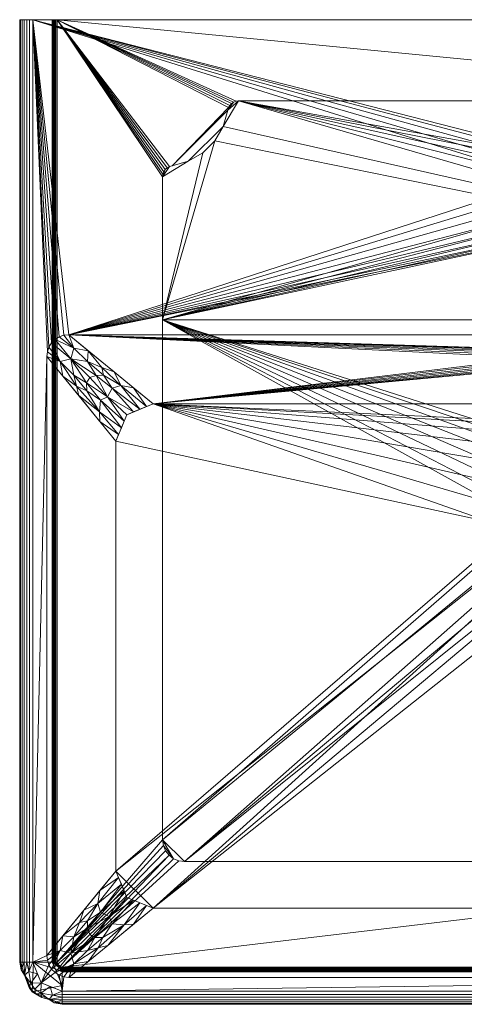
# Model space of a CAD drawing. Header units: millimetres. Extents: x -249 to 249, y -449 to 0.
# Tile 1 of 14: x -249 to -47, y -449 to 0. Entities that reach past the tile are written whole.
import ezdxf

# ---------------------------------------------------------------- set-up
doc = ezdxf.new("R2010")
doc.units = ezdxf.units.MM
doc.layers.add('M-520-M_DRAINAGE_FW', color=2, linetype='Continuous', lineweight=30)

# ---------------------------------------------------------------- blocks, each defined once
blk = doc.blocks.new('CCASF613-1010410F0 - Concept Square 450mm Thin Vessel with Deck -3542-3D View 1')
at = {"layer": 'M-520-M_DRAINAGE_FW', "lineweight": 9}
mesh = blk.add_polyface(dxfattribs=at)
corners = [(-249.35, 0, 143.4), (-234.49, 0, 1.93), (-234.49, -430, 1.93), (-249.35, -430, 143.4)]
mesh.append_faces([[corners[k] for k in face] for face in [(0, 1, 2, 3)]])
mesh = blk.add_polyface(dxfattribs=at)
corners = [(-243.41, 0, 150), (-244.83, 0, 149.83), (-246.16, 0, 149.33), (-247.34, 0, 148.52), (-248.3, 0, 147.46), (-248.97, 0, 146.21), (-249.33, 0, 144.82), (-249.35, 0, 143.4), (-249.35, -430, 143.4), (-249.33, -430, 144.82), (-248.97, -430, 146.21), (-248.3, -430, 147.46), (-247.34, -430, 148.52), (-246.16, -430, 149.33), (-244.83, -430, 149.83), (-243.41, -430, 150)]
mesh.append_faces([[corners[k] for k in face] for face in [(8, 9, 6, 7)]], dxfattribs={"vtx1": -1})
mesh.append_faces([[corners[k] for k in face] for face in [(9, 10, 5, 6), (10, 11, 4, 5), (3, 4, 11, 12), (12, 13, 2, 3), (13, 14, 1, 2)]], dxfattribs={"vtx1": -1, "vtx3": -1})
mesh.append_faces([[corners[k] for k in face] for face in [(14, 15, 0, 1)]], dxfattribs={"vtx3": -1})
mesh = blk.add_polyface(dxfattribs=at)
corners = [(-234.49, 0, 1.93), (-249.35, 0, 143.4), (-249.33, 0, 144.82), (-248.97, 0, 146.21), (-248.3, 0, 147.46), (-247.34, 0, 148.52), (-246.16, 0, 149.33), (-244.83, 0, 149.83), (-243.41, 0, 150), (243.41, 0, 150), (244.83, 0, 149.83), (246.16, 0, 149.33), (247.34, 0, 148.52), (248.3, 0, 147.46), (248.97, 0, 146.21), (249.33, 0, 144.82), (249.35, 0, 143.4), (234.49, 0, 1.93), (234.37, 0, 1.42), (234.13, 0, 0.95), (233.78, 0, 0.55), (233.36, 0, 0.25), (232.87, 0, 0.06), (232.34, 0), (-232.34, 0), (-232.87, 0, 0.06), (-233.36, 0, 0.25), (-233.78, 0, 0.55), (-234.13, 0, 0.95), (-234.37, 0, 1.42)]
mesh.append_faces([[corners[k] for k in face] for face in [(16, 13, 14, 15)]], dxfattribs={"vtx0": -1})
mesh.append_faces([[corners[k] for k in face] for face in [(19, 22, 18), (5, 1, 3, 4), (8, 1, 6, 7), (9, 24, 8)]], dxfattribs={"vtx0": -1, "vtx1": -1})
mesh.append_faces([[corners[k] for k in face] for face in [(13, 16, 10, 12)]], dxfattribs={"vtx0": -1, "vtx1": -1, "vtx2": -1})
mesh.append_faces([[corners[k] for k in face] for face in [(8, 24, 0, 1)]], dxfattribs={"vtx0": -1, "vtx1": -1, "vtx3": -1})
mesh.append_faces([[corners[k] for k in face] for face in [(24, 27, 28), (1, 5, 6)]], dxfattribs={"vtx0": -1, "vtx2": -1})
mesh.append_faces([[corners[k] for k in face] for face in [(21, 22, 19, 20), (11, 12, 10), (2, 3, 1)]], dxfattribs={"vtx1": -1})
mesh.append_faces([[corners[k] for k in face] for face in [(29, 0, 24, 28)]], dxfattribs={"vtx1": -1, "vtx2": -1})
mesh.append_faces([[corners[k] for k in face] for face in [(23, 24, 9, 17)]], dxfattribs={"vtx1": -1, "vtx2": -1, "vtx3": -1})
mesh.append_faces([[corners[k] for k in face] for face in [(22, 23, 17, 18), (9, 10, 16, 17)]], dxfattribs={"vtx1": -1, "vtx3": -1})
mesh.append_faces([[corners[k] for k in face] for face in [(24, 25, 26, 27)]], dxfattribs={"vtx3": -1})
mesh = blk.add_polyface(dxfattribs=at)
corners = [(-243.41, 0, 150), (-243.41, -430, 150), (-239.5, -439.45, 150), (-230.05, -443.36, 150), (230.05, -443.36, 150), (239.5, -439.45, 150), (243.41, -430, 150), (243.41, 0, 150), (-237.01, -153.75, 150), (-236.76, -151.52, 150), (-236.02, -149.41, 150), (-234.83, -147.51, 150), (-233.24, -145.93, 150), (-231.35, -144.74, 150), (-229.24, -144, 150), (-227.01, -143.75, 150), (226.99, -143.75, 150), (229.22, -144, 150), (231.33, -144.74, 150), (233.22, -145.93, 150), (234.81, -147.51, 150), (236, -149.41, 150), (236.74, -151.52, 150), (236.99, -153.75, 150), (236.99, -427, 150), (236.74, -429.23, 150), (236, -431.34, 150), (234.81, -433.23, 150), (233.23, -434.82, 150), (231.33, -436.01, 150), (229.22, -436.75, 150), (226.99, -437, 150), (-227.01, -437, 150), (-229.24, -436.75, 150), (-231.35, -436.01, 150), (-233.24, -434.82, 150), (-234.83, -433.24, 150), (-236.02, -431.34, 150), (-236.76, -429.23, 150), (-237.01, -427, 150), (0, -62.5, 150), (4.53, -63.1, 150), (8.75, -64.84, 150), (12.37, -67.63, 150), (15.16, -71.25, 150), (16.9, -75.47, 150), (17.5, -80, 150), (16.9, -84.53, 150), (15.16, -88.75, 150), (12.37, -92.37, 150), (8.75, -95.16, 150), (4.53, -96.9, 150), (0, -97.5, 150), (-4.53, -96.9, 150), (-8.75, -95.16, 150), (-12.37, -92.37, 150), (-15.16, -88.75, 150), (-16.9, -84.53, 150), (-17.5, -80, 150), (-16.9, -75.47, 150), (-15.16, -71.25, 150), (-12.37, -67.63, 150), (-8.75, -64.84, 150), (-4.53, -63.1, 150)]
mesh.append_faces([[corners[k] for k in face] for face in [(43, 7, 42), (23, 7, 22), (20, 7, 19), (28, 5, 27), (21, 7, 20), (63, 0, 62), (59, 15, 58), (57, 15, 56), (12, 0, 11), (34, 3, 33), (37, 2, 36), (11, 0, 10)]], dxfattribs={"vtx0": -1, "vtx1": -1})
mesh.append_faces([[corners[k] for k in face] for face in [(7, 43, 44), (16, 47, 48), (7, 18, 19), (16, 51, 52, 15), (26, 5, 6, 25), (6, 24, 25), (5, 26, 27), (5, 28, 29, 4), (4, 29, 30), (4, 30, 31, 3), (0, 14, 15), (0, 12, 13)]], dxfattribs={"vtx0": -1, "vtx2": -1})
mesh.append_faces([[corners[k] for k in face] for face in [(44, 45, 7), (17, 18, 7), (16, 17, 7), (46, 47, 16), (41, 42, 7), (49, 50, 16), (50, 51, 16), (48, 49, 16), (21, 22, 7), (63, 40, 0), (61, 62, 0), (53, 54, 15), (55, 56, 15), (54, 55, 15), (60, 61, 0), (57, 58, 15), (13, 14, 0), (32, 33, 3, 31), (35, 36, 2), (9, 10, 0), (39, 8, 1), (38, 39, 1), (52, 53, 15)]], dxfattribs={"vtx1": -1, "vtx2": -1})
mesh.append_faces([[corners[k] for k in face] for face in [(45, 46, 16, 7), (59, 60, 0, 15)]], dxfattribs={"vtx1": -1, "vtx2": -1, "vtx3": -1})
mesh.append_faces([[corners[k] for k in face] for face in [(40, 41, 7, 0), (23, 24, 6, 7), (34, 35, 2, 3), (8, 9, 0, 1), (37, 38, 1, 2)]], dxfattribs={"vtx1": -1, "vtx3": -1})
mesh = blk.add_polyface(dxfattribs=at)
corners = [(-234.49, 0, 1.93), (-234.37, 0, 1.42), (-234.13, 0, 0.95), (-233.78, 0, 0.55), (-233.36, 0, 0.25), (-232.87, 0, 0.06), (-232.34, 0), (-232.34, -430), (-232.87, -430, 0.06), (-233.36, -430, 0.25), (-233.78, -430, 0.55), (-234.13, -430, 0.95), (-234.37, -430, 1.42), (-234.49, -430, 1.93)]
mesh.append_faces([[corners[k] for k in face] for face in [(7, 8, 5, 6)]], dxfattribs={"vtx1": -1})
mesh.append_faces([[corners[k] for k in face] for face in [(8, 9, 4, 5), (3, 4, 9, 10), (11, 12, 1, 2), (2, 3, 10, 11)]], dxfattribs={"vtx1": -1, "vtx3": -1})
mesh.append_faces([[corners[k] for k in face] for face in [(12, 13, 0, 1)]], dxfattribs={"vtx3": -1})
mesh = blk.add_polyface(dxfattribs=at)
corners = [(232.34, 0), (232.34, -430), (231.67, -431.62), (230.05, -432.3), (-230.05, -432.3), (-231.67, -431.62), (-232.34, -430), (-232.34, 0), (-149.56, -37), (-150.74, -37.14), (-151.85, -37.56), (-152.83, -38.22), (-153.63, -39.1), (-154.2, -40.14), (-154.51, -41.29), (-156.57, -48.69), (-160.44, -55.32), (-165.88, -60.76), (-172.51, -64.63), (-179.91, -66.69), (-181.06, -67), (-182.1, -67.57), (-182.98, -68.37), (-183.64, -69.35), (-184.06, -70.46), (-184.2, -71.64), (-184.2, -374.2), (-183.86, -376.79), (-182.86, -379.2), (-181.27, -381.27), (-179.2, -382.86), (-176.79, -383.86), (-174.2, -384.2), (174.2, -384.2), (176.79, -383.86), (179.2, -382.86), (181.27, -381.27), (182.86, -379.2), (183.86, -376.79), (184.2, -374.2), (184.2, -71.64), (184.06, -70.46), (183.64, -69.35), (182.98, -68.37), (182.1, -67.57), (181.06, -67), (179.91, -66.69), (172.51, -64.63), (165.88, -60.76), (160.44, -55.32), (156.57, -48.69), (154.51, -41.29), (154.2, -40.14), (153.63, -39.1), (152.83, -38.22), (151.85, -37.56), (150.74, -37.14), (149.56, -37)]
mesh.append_faces([[corners[k] for k in face] for face in [(13, 7, 12), (28, 6, 27), (25, 7, 24), (22, 7, 21), (24, 7, 23), (55, 0, 54), (43, 0, 42)]], dxfattribs={"vtx0": -1, "vtx1": -1})
mesh.append_faces([[corners[k] for k in face] for face in [(7, 20, 21), (6, 26, 27), (0, 56, 57, 7), (46, 51, 52, 45), (47, 50, 51, 46), (0, 44, 45), (1, 37, 38)]], dxfattribs={"vtx0": -1, "vtx2": -1})
mesh.append_faces([[corners[k] for k in face] for face in [(13, 19, 20, 7)]], dxfattribs={"vtx0": -1, "vtx2": -1, "vtx3": -1})
mesh.append_faces([[corners[k] for k in face] for face in [(4, 31, 32, 33)]], dxfattribs={"vtx0": -1, "vtx3": -1})
mesh.append_faces([[corners[k] for k in face] for face in [(9, 10, 7), (8, 9, 7, 57), (13, 14, 19), (11, 12, 7), (10, 11, 7), (22, 23, 7), (29, 30, 4), (30, 31, 4), (28, 29, 6), (55, 56, 0), (53, 54, 0), (43, 44, 0), (35, 36, 3), (34, 35, 3), (41, 42, 0), (39, 40, 1), (38, 39, 1)]], dxfattribs={"vtx1": -1, "vtx2": -1})
mesh.append_faces([[corners[k] for k in face] for face in [(52, 53, 0, 45), (36, 37, 1, 3)]], dxfattribs={"vtx1": -1, "vtx2": -1, "vtx3": -1})
mesh.append_faces([[corners[k] for k in face] for face in [(18, 19, 14, 15), (25, 26, 6, 7), (33, 34, 3, 4), (40, 41, 0, 1)]], dxfattribs={"vtx1": -1, "vtx3": -1})
mesh.append_faces([[corners[k] for k in face] for face in [(48, 49, 50, 47), (1, 2, 3)]], dxfattribs={"vtx2": -1})
mesh.append_faces([[corners[k] for k in face] for face in [(4, 5, 6, 29)]], dxfattribs={"vtx2": -1, "vtx3": -1})
mesh.append_faces([[corners[k] for k in face] for face in [(15, 16, 17, 18)]], dxfattribs={"vtx3": -1})
mesh = blk.add_polyface(dxfattribs=at)
corners = [(-149.56, -37, 140.83), (149.56, -37, 140.83), (150.74, -37.14, 140.83), (151.85, -37.56, 140.83), (152.83, -38.22, 140.83), (153.63, -39.1, 140.83), (154.2, -40.14, 140.83), (154.51, -41.29, 140.83), (156.57, -48.69, 140.83), (160.44, -55.32, 140.83), (165.88, -60.76, 140.83), (172.51, -64.63, 140.83), (179.91, -66.69, 140.83), (181.06, -67, 140.83), (182.1, -67.57, 140.83), (182.98, -68.37, 140.83), (183.64, -69.35, 140.83), (184.06, -70.46, 140.83), (184.2, -71.64, 140.83), (184.2, -137, 140.83), (-184.2, -137, 140.83), (-184.2, -71.64, 140.83), (-184.06, -70.46, 140.83), (-183.64, -69.35, 140.83), (-182.98, -68.37, 140.83), (-182.1, -67.57, 140.83), (-181.06, -67, 140.83), (-179.91, -66.69, 140.83), (-172.51, -64.63, 140.83), (-165.88, -60.76, 140.83), (-160.44, -55.32, 140.83), (-156.57, -48.69, 140.83), (-154.51, -41.29, 140.83), (-154.2, -40.14, 140.83), (-153.63, -39.1, 140.83), (-152.83, -38.22, 140.83), (-151.85, -37.56, 140.83), (-150.74, -37.14, 140.83), (0, -97.5, 140.83), (4.53, -96.9, 140.83), (8.75, -95.16, 140.83), (12.37, -92.37, 140.83), (15.16, -88.75, 140.83), (16.9, -84.53, 140.83), (17.5, -80, 140.83), (16.9, -75.47, 140.83), (15.16, -71.25, 140.83), (12.37, -67.63, 140.83), (8.75, -64.84, 140.83), (4.53, -63.1, 140.83), (0, -62.5, 140.83), (-4.53, -63.1, 140.83), (-8.75, -64.84, 140.83), (-12.37, -67.63, 140.83), (-15.16, -71.25, 140.83), (-16.9, -75.47, 140.83), (-17.5, -80, 140.83), (-16.9, -84.53, 140.83), (-15.16, -88.75, 140.83), (-12.37, -92.37, 140.83), (-8.75, -95.16, 140.83), (-4.53, -96.9, 140.83)]
mesh.append_faces([[corners[k] for k in face] for face in [(41, 19, 40), (47, 1, 46), (59, 20, 58), (54, 0, 53), (12, 18, 11), (9, 44, 8), (50, 1, 49), (32, 0, 31)]], dxfattribs={"vtx0": -1, "vtx1": -1})
mesh.append_faces([[corners[k] for k in face] for face in [(19, 39, 40), (19, 41, 42), (11, 18, 19, 10), (20, 61, 38), (20, 59, 60), (20, 60, 61), (0, 54, 55), (19, 9, 10), (0, 51, 52), (20, 29, 30)]], dxfattribs={"vtx0": -1, "vtx2": -1})
mesh.append_faces([[corners[k] for k in face] for face in [(0, 55, 56, 31)]], dxfattribs={"vtx0": -1, "vtx2": -1, "vtx3": -1})
mesh.append_faces([[corners[k] for k in face] for face in [(21, 26, 27, 28), (32, 36, 37, 0)]], dxfattribs={"vtx0": -1, "vtx3": -1})
mesh.append_faces([[corners[k] for k in face] for face in [(42, 43, 19), (14, 15, 18, 13), (45, 46, 1), (25, 26, 21, 24), (48, 49, 1), (7, 8, 1), (2, 3, 7, 1), (3, 4, 7), (47, 48, 1), (52, 53, 0), (35, 36, 32), (12, 13, 18)]], dxfattribs={"vtx1": -1, "vtx2": -1})
mesh.append_faces([[corners[k] for k in face] for face in [(43, 44, 9, 19), (44, 45, 1, 8), (57, 58, 20, 30)]], dxfattribs={"vtx1": -1, "vtx2": -1, "vtx3": -1})
mesh.append_faces([[corners[k] for k in face] for face in [(38, 39, 19, 20), (20, 21, 28, 29), (56, 57, 30, 31), (50, 51, 0, 1)]], dxfattribs={"vtx1": -1, "vtx3": -1})
mesh.append_faces([[corners[k] for k in face] for face in [(16, 17, 18, 15), (5, 6, 7, 4)]], dxfattribs={"vtx2": -1})
mesh.append_faces([[corners[k] for k in face] for face in [(21, 22, 23, 24), (32, 33, 34, 35)]], dxfattribs={"vtx3": -1})
mesh = blk.add_polyface(dxfattribs=at)
corners = [(-149.56, -37, 140.83), (-150.74, -37.14, 140.83), (-151.85, -37.56, 140.83), (-152.83, -38.22, 140.83), (-153.63, -39.1, 140.83), (-154.2, -40.14, 140.83), (-154.51, -41.29, 140.83), (-154.51, -41.29), (-154.2, -40.14), (-153.63, -39.1), (-152.83, -38.22), (-151.85, -37.56), (-150.74, -37.14), (-149.56, -37)]
mesh.append_faces([[corners[k] for k in face] for face in [(7, 8, 5, 6)]], dxfattribs={"vtx1": -1})
mesh.append_faces([[corners[k] for k in face] for face in [(11, 12, 1, 2), (10, 11, 2, 3), (8, 9, 4, 5), (3, 4, 9, 10)]], dxfattribs={"vtx1": -1, "vtx3": -1})
mesh.append_faces([[corners[k] for k in face] for face in [(12, 13, 0, 1)]], dxfattribs={"vtx3": -1})
mesh = blk.add_polyface(dxfattribs=at)
corners = [(149.56, -37, 140.83), (-149.56, -37, 140.83), (-149.56, -37), (149.56, -37)]
mesh.append_faces([[corners[k] for k in face] for face in [(3, 0, 1, 2)]])
mesh = blk.add_polyface(dxfattribs=at)
corners = [(-154.51, -41.29, 140.83), (-156.57, -48.69, 140.83), (-160.44, -55.32, 140.83), (-165.88, -60.76, 140.83), (-172.51, -64.63, 140.83), (-179.91, -66.69, 140.83), (-179.91, -66.69), (-172.51, -64.63), (-165.88, -60.76), (-160.44, -55.32), (-156.57, -48.69), (-154.51, -41.29)]
mesh.append_faces([[corners[k] for k in face] for face in [(1, 2, 9, 10), (8, 9, 2, 3), (3, 4, 7, 8)]], dxfattribs={"vtx1": -1, "vtx3": -1})
mesh.append_faces([[corners[k] for k in face] for face in [(11, 0, 1, 10)]], dxfattribs={"vtx2": -1})
mesh.append_faces([[corners[k] for k in face] for face in [(4, 5, 6, 7)]], dxfattribs={"vtx3": -1})
mesh = blk.add_polyface(dxfattribs=at)
corners = [(-179.91, -66.69, 140.83), (-181.06, -67, 140.83), (-182.1, -67.57, 140.83), (-182.98, -68.37, 140.83), (-183.64, -69.35, 140.83), (-184.06, -70.46, 140.83), (-184.2, -71.64, 140.83), (-184.2, -71.64), (-184.06, -70.46), (-183.64, -69.35), (-182.98, -68.37), (-182.1, -67.57), (-181.06, -67), (-179.91, -66.69)]
mesh.append_faces([[corners[k] for k in face] for face in [(7, 8, 5, 6)]], dxfattribs={"vtx1": -1})
mesh.append_faces([[corners[k] for k in face] for face in [(11, 12, 1, 2), (10, 11, 2, 3), (8, 9, 4, 5), (3, 4, 9, 10)]], dxfattribs={"vtx1": -1, "vtx3": -1})
mesh.append_faces([[corners[k] for k in face] for face in [(12, 13, 0, 1)]], dxfattribs={"vtx3": -1})
mesh = blk.add_polyface(dxfattribs=at)
corners = [(-184.2, -71.64, 140.83), (-184.2, -137, 140.83), (-184.2, -137, 5), (-184.2, -374.2, 5), (-184.2, -374.2), (-184.2, -71.64)]
mesh.append_faces([[corners[k] for k in face] for face in [(0, 1, 2, 5)]], dxfattribs={"vtx2": -1})
mesh.append_faces([[corners[k] for k in face] for face in [(2, 3, 4, 5)]], dxfattribs={"vtx3": -1})
mesh = blk.add_polyface(dxfattribs=at)
corners = [(-184.2, -137, 140.83), (184.2, -137, 140.83), (184.2, -137, 5), (-184.2, -137, 5)]
mesh.append_faces([[corners[k] for k in face] for face in [(3, 0, 1, 2)]])
mesh = blk.add_polyface(dxfattribs=at)
corners = [(-184.2, -374.2, 5), (-184.2, -137, 5), (184.2, -137, 5), (184.2, -374.2, 5), (183.86, -376.79, 5), (182.86, -379.2, 5), (181.27, -381.27, 5), (179.2, -382.86, 5), (176.79, -383.86, 5), (174.2, -384.2, 5), (-174.2, -384.2, 5), (-176.79, -383.86, 5), (-179.2, -382.86, 5), (-181.27, -381.27, 5), (-182.86, -379.2, 5), (-183.86, -376.79, 5), (24.18, -220, 5), (23.36, -213.74, 5), (20.94, -207.91, 5), (17.1, -202.9, 5), (12.09, -199.06, 5), (6.26, -196.64, 5), (0, -195.82, 5), (-6.26, -196.64, 5), (-12.09, -199.06, 5), (-17.1, -202.9, 5), (-20.94, -207.91, 5), (-23.36, -213.74, 5), (-24.18, -220, 5), (-23.36, -226.26, 5), (-20.94, -232.09, 5), (-17.1, -237.1, 5), (-12.09, -240.94, 5), (-6.26, -243.36, 5), (0, -244.18, 5), (6.26, -243.36, 5), (12.09, -240.94, 5), (17.1, -237.1, 5), (20.94, -232.09, 5), (23.36, -226.26, 5)]
mesh.append_faces([[corners[k] for k in face] for face in [(36, 9, 35), (33, 10, 32), (34, 10, 33), (39, 3, 38), (18, 2, 17), (20, 2, 19), (27, 1, 26), (31, 0, 30)]], dxfattribs={"vtx0": -1, "vtx1": -1})
mesh.append_faces([[corners[k] for k in face] for face in [(37, 3, 9, 36)]], dxfattribs={"vtx0": -1, "vtx1": -1, "vtx2": -1})
mesh.append_faces([[corners[k] for k in face] for face in [(10, 0, 31, 32)]], dxfattribs={"vtx0": -1, "vtx1": -1, "vtx3": -1})
mesh.append_faces([[corners[k] for k in face] for face in [(2, 16, 17), (2, 20, 21), (2, 21, 22, 1), (1, 27, 28), (1, 28, 29), (1, 23, 24), (1, 25, 26), (1, 22, 23)]], dxfattribs={"vtx0": -1, "vtx2": -1})
mesh.append_faces([[corners[k] for k in face] for face in [(3, 7, 8, 9)]], dxfattribs={"vtx0": -1, "vtx3": -1})
mesh.append_faces([[corners[k] for k in face] for face in [(6, 7, 4, 5)]], dxfattribs={"vtx1": -1})
mesh.append_faces([[corners[k] for k in face] for face in [(37, 38, 3), (3, 4, 7), (11, 12, 0, 10), (15, 0, 12), (18, 19, 2), (24, 25, 1)]], dxfattribs={"vtx1": -1, "vtx2": -1})
mesh.append_faces([[corners[k] for k in face] for face in [(34, 35, 9, 10), (39, 16, 2, 3), (29, 30, 0, 1)]], dxfattribs={"vtx1": -1, "vtx3": -1})
mesh.append_faces([[corners[k] for k in face] for face in [(13, 14, 15, 12)]], dxfattribs={"vtx2": -1})
mesh = blk.add_polyface(dxfattribs=at)
corners = [(-205.51, -192.28, 15.5), (-200.53, -180.26, 15.5), (-188.51, -175.28, 15.5), (-227.01, -143.75, 150), (-229.24, -144, 150), (-231.35, -144.74, 150), (-233.24, -145.93, 150), (-234.83, -147.51, 150), (-236.02, -149.41, 150), (-236.76, -151.52, 150), (-237.01, -153.75, 150), (-222.44, -171.56, 87.81), (-203.02, -186.26, 15.5), (-194.52, -177.77, 15.5), (-206.31, -160.7, 77.69), (-217.42, -163.35, 83.22), (-218.11, -151.04, 118.9), (-224.72, -162.26, 102.29), (-218.51, -156.05, 102.3), (-225.99, -154.78, 117.57), (-229.73, -162.66, 118.9), (-224.75, -149.84, 127.48), (-230.92, -156.02, 127.48), (-212.6, -173.56, 54.49), (-207.21, -168.18, 54.48), (-223.51, -167.17, 93.61), (-212.79, -183.37, 46.6), (-204.26, -189.27, 15.5), (-212.99, -179, 49.29), (-218.78, -169.34, 76.82), (-218.86, -165.7, 82.14), (-203.33, -166.97, 53.26), (-191.52, -176.52, 15.5), (-197.41, -167.99, 46.6), (-211.94, -158.73, 87.42), (-209.32, -172.15, 49.36), (-201.77, -183.26, 15.5), (-214.55, -162.34, 80.28), (-211.21, -162.27, 75.75), (-197.53, -179.01, 15.5)]
mesh.append_faces([[corners[k] for k in face] for face in [(5, 21, 4), (7, 19, 6), (10, 22, 9), (26, 28, 11), (14, 31, 33), (1, 35, 36)]], dxfattribs={"vtx0": -1, "vtx1": -1})
mesh.append_faces([[corners[k] for k in face] for face in [(19, 7, 22), (21, 18, 16), (22, 17, 19), (6, 19, 21), (25, 22, 20), (37, 18, 19), (13, 31, 24), (35, 39, 24), (34, 18, 38), (29, 23, 30), (23, 36, 35), (30, 15, 19), (18, 21, 19), (25, 17, 22), (35, 30, 23), (14, 34, 31), (25, 29, 17), (26, 27, 28), (12, 23, 28), (28, 25, 11), (29, 25, 28), (17, 29, 30), (23, 29, 28), (17, 30, 19), (35, 15, 30), (38, 37, 24), (32, 33, 31), (24, 31, 38), (18, 34, 16), (37, 15, 35), (24, 37, 35), (15, 37, 19), (37, 38, 18), (34, 38, 31)]], dxfattribs={"vtx0": -1, "vtx1": -1, "vtx2": -1})
mesh.append_faces([[corners[k] for k in face] for face in [(28, 27, 12), (21, 16, 3), (21, 5, 6), (35, 1, 39), (23, 12, 36)]], dxfattribs={"vtx0": -1, "vtx2": -1})
mesh.append_faces([[corners[k] for k in face] for face in [(8, 9, 22), (10, 20, 22), (14, 16, 34), (20, 11, 25), (13, 32, 31), (3, 4, 21), (7, 8, 22), (39, 13, 24)]], dxfattribs={"vtx1": -1, "vtx2": -1})
mesh.append_faces([[corners[k] for k in face] for face in [(26, 0, 27), (32, 2, 33)]], dxfattribs={"vtx2": -1})
mesh = blk.add_polyface(dxfattribs=at)
corners = [(-188.51, -175.28, 15.5), (188.49, -175.28, 15.5), (226.99, -143.75, 150), (-227.01, -143.75, 150), (0, -157.66, 90.66), (-3.88, -157.54, 91.15), (-7.5, -157.2, 92.61), (-10.61, -156.66, 94.93), (-12.99, -155.95, 97.96), (-14.49, -155.12, 101.48), (-15, -154.24, 105.26), (-14.49, -153.35, 109.04), (-12.99, -152.53, 112.56), (-10.61, -151.82, 115.59), (-7.5, -151.27, 117.91), (-3.88, -150.93, 119.37), (0, -150.81, 119.86), (3.88, -150.93, 119.37), (7.5, -151.27, 117.91), (10.61, -151.82, 115.59), (12.99, -152.53, 112.56), (14.49, -153.35, 109.04), (15, -154.24, 105.26), (14.49, -155.12, 101.48), (12.99, -155.95, 97.96), (10.61, -156.66, 94.93), (7.5, -157.2, 92.61), (3.88, -157.54, 91.15)]
mesh.append_faces([[corners[k] for k in face] for face in [(12, 3, 11), (0, 10, 3), (10, 0, 9), (1, 4, 0), (20, 2, 19), (25, 1, 24), (4, 1, 27)]], dxfattribs={"vtx0": -1, "vtx1": -1})
mesh.append_faces([[corners[k] for k in face] for face in [(3, 14, 15), (3, 12, 13), (3, 13, 14), (0, 6, 7), (0, 4, 5), (0, 5, 6), (2, 16, 17), (2, 17, 18), (2, 20, 21), (1, 25, 26), (1, 26, 27), (1, 22, 23)]], dxfattribs={"vtx0": -1, "vtx2": -1})
mesh.append_faces([[corners[k] for k in face] for face in [(10, 11, 3), (15, 16, 3), (8, 9, 0), (7, 8, 0), (18, 19, 2), (21, 22, 2), (2, 3, 16), (23, 24, 1), (1, 2, 22)]], dxfattribs={"vtx1": -1, "vtx2": -1})
mesh = blk.add_polyface(dxfattribs=at)
corners = [(-205.51, -388.5, 15.5), (-205.51, -192.28, 15.5), (-237.01, -153.75, 150), (-237.01, -427, 150)]
mesh.append_faces([[corners[k] for k in face] for face in [(3, 0, 1, 2)]])
mesh = blk.add_polyface(dxfattribs=at)
corners = [(-188.51, -175.28, 15.5), (-200.53, -180.26, 15.5), (-205.51, -192.28, 15.5), (-205.51, -388.5, 15.5), (-200.53, -400.52, 15.5), (-188.51, -405.5, 15.5), (188.49, -405.5, 15.5), (200.51, -400.52, 15.5), (205.49, -388.5, 15.5), (205.49, -192.28, 15.5), (200.51, -180.26, 15.5), (188.49, -175.28, 15.5), (-36.04, -220, 15.5), (-34.81, -210.67, 15.5), (-31.21, -201.98, 15.5), (-25.49, -194.51, 15.5), (-18.02, -188.79, 15.5), (-9.33, -185.19, 15.5), (0, -183.96, 15.5), (9.33, -185.19, 15.5), (18.02, -188.79, 15.5), (25.49, -194.51, 15.5), (31.21, -201.98, 15.5), (34.81, -210.67, 15.5), (36.04, -220, 15.5), (34.81, -229.33, 15.5), (31.21, -238.02, 15.5), (25.49, -245.49, 15.5), (18.02, -251.21, 15.5), (9.33, -254.81, 15.5), (0, -256.04, 15.5), (-9.33, -254.81, 15.5), (-18.02, -251.21, 15.5), (-25.49, -245.49, 15.5), (-31.21, -238.02, 15.5), (-34.81, -229.33, 15.5)]
mesh.append_faces([[corners[k] for k in face] for face in [(17, 0, 16), (15, 0, 14)]], dxfattribs={"vtx0": -1, "vtx1": -1})
mesh.append_faces([[corners[k] for k in face] for face in [(25, 9, 11, 24)]], dxfattribs={"vtx0": -1, "vtx1": -1, "vtx2": -1})
mesh.append_faces([[corners[k] for k in face] for face in [(9, 25, 26, 8), (6, 29, 30, 5), (8, 26, 27), (6, 27, 28), (6, 28, 29), (11, 23, 24), (11, 22, 23), (11, 19, 20), (11, 20, 21), (11, 21, 22), (5, 31, 32), (3, 33, 34), (0, 35, 12), (5, 30, 31), (0, 15, 16), (0, 17, 18), (0, 13, 14)]], dxfattribs={"vtx0": -1, "vtx2": -1})
mesh.append_faces([[corners[k] for k in face] for face in [(5, 32, 33, 3)]], dxfattribs={"vtx0": -1, "vtx2": -1, "vtx3": -1})
mesh.append_faces([[corners[k] for k in face] for face in [(18, 19, 11), (12, 13, 0), (11, 0, 18)]], dxfattribs={"vtx1": -1, "vtx2": -1})
mesh.append_faces([[corners[k] for k in face] for face in [(34, 35, 2, 3)]], dxfattribs={"vtx1": -1, "vtx3": -1})
mesh.append_faces([[corners[k] for k in face] for face in [(9, 10, 11), (3, 4, 5)]], dxfattribs={"vtx2": -1})
mesh.append_faces([[corners[k] for k in face] for face in [(6, 7, 8, 27), (0, 1, 2, 35)]], dxfattribs={"vtx2": -1, "vtx3": -1})
mesh = blk.add_polyface(dxfattribs=at)
corners = [(-184.2, -374.2, 5), (-183.86, -376.79, 5), (-182.86, -379.2, 5), (-181.27, -381.27, 5), (-179.2, -382.86, 5), (-176.79, -383.86, 5), (-174.2, -384.2, 5), (-174.2, -384.2), (-176.79, -383.86), (-179.2, -382.86), (-181.27, -381.27), (-182.86, -379.2), (-183.86, -376.79), (-184.2, -374.2)]
mesh.append_faces([[corners[k] for k in face] for face in [(1, 12, 13, 0), (8, 5, 6, 7)]], dxfattribs={"vtx0": -1})
mesh.append_faces([[corners[k] for k in face] for face in [(2, 11, 12, 1), (11, 2, 3, 10), (4, 9, 10, 3), (5, 8, 9, 4)]], dxfattribs={"vtx0": -1, "vtx2": -1})
mesh = blk.add_polyface(dxfattribs=at)
corners = [(-174.2, -384.2, 5), (174.2, -384.2, 5), (174.2, -384.2), (-174.2, -384.2)]
mesh.append_faces([[corners[k] for k in face] for face in [(3, 0, 1, 2)]])
mesh = blk.add_polyface(dxfattribs=at)
corners = [(-188.51, -405.5, 15.5), (-200.53, -400.52, 15.5), (-205.51, -388.5, 15.5), (-237.01, -427, 150), (-236.76, -429.23, 150), (-236.02, -431.34, 150), (-234.83, -433.24, 150), (-233.24, -434.82, 150), (-231.35, -436.01, 150), (-229.24, -436.75, 150), (-227.01, -437, 150), (-209.21, -422.43, 87.81), (-194.53, -403.01, 15.5), (-203.02, -394.51, 15.5), (-220.08, -406.3, 77.69), (-217.42, -417.41, 83.22), (-229.73, -418.1, 118.9), (-218.51, -424.71, 102.29), (-224.72, -418.5, 102.29), (-225.99, -425.98, 117.57), (-218.11, -429.72, 118.9), (-230.92, -424.74, 127.48), (-224.75, -430.91, 127.48), (-207.22, -412.59, 54.49), (-212.59, -407.2, 54.47), (-213.6, -423.5, 93.61), (-197.41, -412.78, 46.6), (-191.52, -404.25, 15.5), (-201.78, -412.98, 49.29), (-211.44, -418.77, 76.83), (-215.08, -418.85, 82.15), (-213.81, -403.32, 53.27), (-204.27, -391.51, 15.5), (-212.79, -397.4, 46.6), (-222.05, -411.93, 87.44), (-208.63, -409.31, 49.36), (-197.53, -401.76, 15.5), (-218.43, -414.54, 80.27), (-218.5, -411.2, 75.74), (-201.78, -397.52, 15.5)]
mesh.append_faces([[corners[k] for k in face] for face in [(5, 21, 4), (7, 19, 6), (10, 22, 9), (26, 28, 11), (14, 31, 33), (1, 35, 36)]], dxfattribs={"vtx0": -1, "vtx1": -1})
mesh.append_faces([[corners[k] for k in face] for face in [(19, 7, 22), (21, 18, 16), (22, 17, 19), (6, 19, 21), (25, 22, 20), (37, 18, 19), (13, 31, 24), (35, 39, 24), (37, 35, 24), (29, 23, 30), (23, 36, 35), (30, 15, 19), (18, 21, 19), (25, 17, 22), (35, 30, 23), (14, 34, 31), (25, 29, 17), (26, 27, 28), (12, 23, 28), (28, 25, 11), (29, 25, 28), (17, 29, 30), (23, 29, 28), (17, 30, 19), (35, 15, 30), (38, 37, 24), (32, 33, 31), (24, 31, 38), (18, 34, 16), (37, 15, 35), (15, 37, 19), (34, 18, 38), (37, 38, 18), (34, 38, 31)]], dxfattribs={"vtx0": -1, "vtx1": -1, "vtx2": -1})
mesh.append_faces([[corners[k] for k in face] for face in [(28, 27, 12), (21, 16, 3), (21, 5, 6), (35, 1, 39), (23, 12, 36)]], dxfattribs={"vtx0": -1, "vtx2": -1})
mesh.append_faces([[corners[k] for k in face] for face in [(8, 9, 22), (10, 20, 22), (14, 16, 34), (20, 11, 25), (13, 32, 31), (3, 4, 21), (7, 8, 22), (39, 13, 24)]], dxfattribs={"vtx1": -1, "vtx2": -1})
mesh.append_faces([[corners[k] for k in face] for face in [(26, 0, 27), (32, 2, 33)]], dxfattribs={"vtx2": -1})
mesh = blk.add_polyface(dxfattribs=at)
corners = [(188.49, -405.5, 15.5), (-188.51, -405.5, 15.5), (-227.01, -437, 150), (226.99, -437, 150)]
mesh.append_faces([[corners[k] for k in face] for face in [(2, 3, 0, 1)]])
mesh = blk.add_polyface(dxfattribs=at)
corners = [(-249.35, -430, 143.4), (-234.49, -430, 1.93), (-233.19, -433.14, 1.93), (-230.05, -434.44, 1.93), (-230.05, -449.31, 143.4), (-243.7, -443.65, 143.4), (-243.07, -430, 83.57), (-230.05, -440.72, 61.75)]
mesh.append_faces([[corners[k] for k in face] for face in [(2, 6, 1)]], dxfattribs={"vtx0": -1})
mesh.append_faces([[corners[k] for k in face] for face in [(6, 2, 7), (7, 5, 6)]], dxfattribs={"vtx0": -1, "vtx1": -1, "vtx2": -1})
mesh.append_faces([[corners[k] for k in face] for face in [(4, 5, 7)]], dxfattribs={"vtx1": -1})
mesh.append_faces([[corners[k] for k in face] for face in [(5, 0, 6), (2, 3, 7)]], dxfattribs={"vtx2": -1})
mesh = blk.add_polyface(dxfattribs=at)
corners = [(-243.41, -430, 150), (-244.83, -430, 149.83), (-246.16, -430, 149.33), (-247.34, -430, 148.52), (-248.3, -430, 147.46), (-248.97, -430, 146.21), (-249.33, -430, 144.82), (-249.35, -430, 143.4), (-243.7, -443.65, 143.4), (-230.05, -449.31, 143.4), (-230.05, -449.28, 144.82), (-230.05, -448.93, 146.21), (-230.05, -448.25, 147.46), (-230.05, -447.29, 148.52), (-230.05, -446.11, 149.33), (-230.05, -444.78, 149.83), (-230.05, -443.36, 150), (-239.5, -439.45, 150), (-247.12, -435.38, 143.4), (-235.43, -447.08, 143.4), (-241.18, -435.38, 150), (-235.43, -441.13, 150), (-247.18, -435.94, 147.62), (-235.99, -447.13, 147.62), (-248.63, -433.62, 146.19), (-233.67, -448.58, 146.19), (-245.16, -434.3, 149.52), (-234.35, -445.11, 149.52), (-244.24, -439.6, 148.66), (-239.65, -444.19, 148.66), (-245.41, -439.52, 143.4), (-239.57, -445.36, 143.4), (-244.99, -441.69, 146.08), (-242.13, -444.53, 146.27), (-242.51, -442.46, 148.21), (-239.23, -446.19, 146.87)]
mesh.append_faces([[corners[k] for k in face] for face in [(7, 24, 6), (6, 24, 5), (17, 29, 21), (8, 32, 30), (19, 35, 31)]], dxfattribs={"vtx0": -1, "vtx1": -1})
mesh.append_faces([[corners[k] for k in face] for face in [(3, 24, 22), (26, 28, 20), (33, 29, 34), (2, 22, 26), (32, 22, 30), (28, 34, 17), (25, 13, 23), (29, 27, 21), (23, 19, 25), (23, 14, 27), (23, 27, 29), (28, 26, 22), (35, 29, 33), (18, 22, 24), (32, 33, 34), (32, 8, 33), (23, 35, 19), (22, 32, 28), (29, 35, 23), (17, 34, 29), (32, 34, 28), (33, 31, 35)]], dxfattribs={"vtx0": -1, "vtx1": -1, "vtx2": -1})
mesh.append_faces([[corners[k] for k in face] for face in [(24, 4, 5), (27, 14, 15), (28, 17, 20), (26, 0, 1), (25, 12, 13), (22, 18, 30), (26, 1, 2), (25, 11, 12), (27, 15, 16), (25, 19, 9), (25, 10, 11)]], dxfattribs={"vtx0": -1, "vtx2": -1})
mesh.append_faces([[corners[k] for k in face] for face in [(9, 10, 25), (13, 14, 23), (3, 4, 24), (7, 18, 24), (2, 3, 22), (20, 0, 26), (16, 21, 27), (8, 31, 33)]], dxfattribs={"vtx1": -1, "vtx2": -1})
mesh = blk.add_polyface(dxfattribs=at)
corners = [(-232.34, -430), (-231.67, -431.62), (-230.05, -432.3), (-230.05, -432.82, 0.06), (-230.05, -433.31, 0.25), (-230.05, -433.74, 0.55), (-230.05, -434.08, 0.95), (-230.05, -434.32, 1.42), (-230.05, -434.44, 1.93), (-233.19, -433.14, 1.93), (-234.49, -430, 1.93), (-234.37, -430, 1.42), (-234.13, -430, 0.95), (-233.78, -430, 0.55), (-233.36, -430, 0.25), (-232.87, -430, 0.06)]
mesh.append_faces([[corners[k] for k in face] for face in [(9, 7, 8)]], dxfattribs={"vtx0": -1})
mesh.append_faces([[corners[k] for k in face] for face in [(14, 5, 13), (15, 4, 14), (12, 9, 11), (4, 15, 3)]], dxfattribs={"vtx0": -1, "vtx1": -1})
mesh.append_faces([[corners[k] for k in face] for face in [(6, 9, 12), (15, 1, 3)]], dxfattribs={"vtx0": -1, "vtx1": -1, "vtx2": -1})
mesh.append_faces([[corners[k] for k in face] for face in [(6, 12, 13, 5), (9, 6, 7)]], dxfattribs={"vtx0": -1, "vtx2": -1})
mesh.append_faces([[corners[k] for k in face] for face in [(10, 11, 9)]], dxfattribs={"vtx1": -1})
mesh.append_faces([[corners[k] for k in face] for face in [(4, 5, 14)]], dxfattribs={"vtx1": -1, "vtx2": -1})
mesh.append_faces([[corners[k] for k in face] for face in [(15, 0, 1), (1, 2, 3)]], dxfattribs={"vtx2": -1})
mesh = blk.add_polyface(dxfattribs=at)
corners = [(-230.05, -432.3), (230.05, -432.3), (230.05, -432.82, 0.06), (230.05, -433.31, 0.25), (230.05, -433.74, 0.55), (230.05, -434.08, 0.95), (230.05, -434.32, 1.42), (230.05, -434.44, 1.93), (-230.05, -434.44, 1.93), (-230.05, -434.32, 1.42), (-230.05, -434.08, 0.95), (-230.05, -433.74, 0.55), (-230.05, -433.31, 0.25), (-230.05, -432.82, 0.06)]
mesh.append_faces([[corners[k] for k in face] for face in [(1, 2, 13, 0)]], dxfattribs={"vtx1": -1})
mesh.append_faces([[corners[k] for k in face] for face in [(2, 3, 12, 13), (11, 12, 3, 4), (5, 6, 9, 10), (10, 11, 4, 5)]], dxfattribs={"vtx1": -1, "vtx3": -1})
mesh.append_faces([[corners[k] for k in face] for face in [(6, 7, 8, 9)]], dxfattribs={"vtx3": -1})
mesh = blk.add_polyface(dxfattribs=at)
corners = [(-230.05, -449.31, 143.4), (-230.05, -434.44, 1.93), (230.05, -434.44, 1.93), (230.05, -449.31, 143.4)]
mesh.append_faces([[corners[k] for k in face] for face in [(3, 0, 1, 2)]])
mesh = blk.add_polyface(dxfattribs=at)
corners = [(230.05, -443.36, 150), (-230.05, -443.36, 150), (-230.05, -444.78, 149.83), (-230.05, -446.11, 149.33), (-230.05, -447.29, 148.52), (-230.05, -448.25, 147.46), (-230.05, -448.93, 146.21), (-230.05, -449.28, 144.82), (-230.05, -449.31, 143.4), (230.05, -449.31, 143.4), (230.05, -449.28, 144.82), (230.05, -448.93, 146.21), (230.05, -448.25, 147.46), (230.05, -447.29, 148.52), (230.05, -446.11, 149.33), (230.05, -444.78, 149.83)]
mesh.append_faces([[corners[k] for k in face] for face in [(9, 10, 7, 8)]], dxfattribs={"vtx1": -1})
mesh.append_faces([[corners[k] for k in face] for face in [(10, 11, 6, 7), (11, 12, 5, 6), (4, 5, 12, 13), (13, 14, 3, 4), (14, 15, 2, 3)]], dxfattribs={"vtx1": -1, "vtx3": -1})
mesh.append_faces([[corners[k] for k in face] for face in [(15, 0, 1, 2)]], dxfattribs={"vtx3": -1})

msp = doc.modelspace()

# ---------------------------------------------------------------- block references
at = {"layer": 'M-520-M_DRAINAGE_FW', "lineweight": 9}
msp.add_blockref('CCASF613-1010410F0 - Concept Square 450mm Thin Vessel with Deck -3542-3D View 1', (0, 0), dxfattribs=at)

doc.saveas('drawing.dxf')
